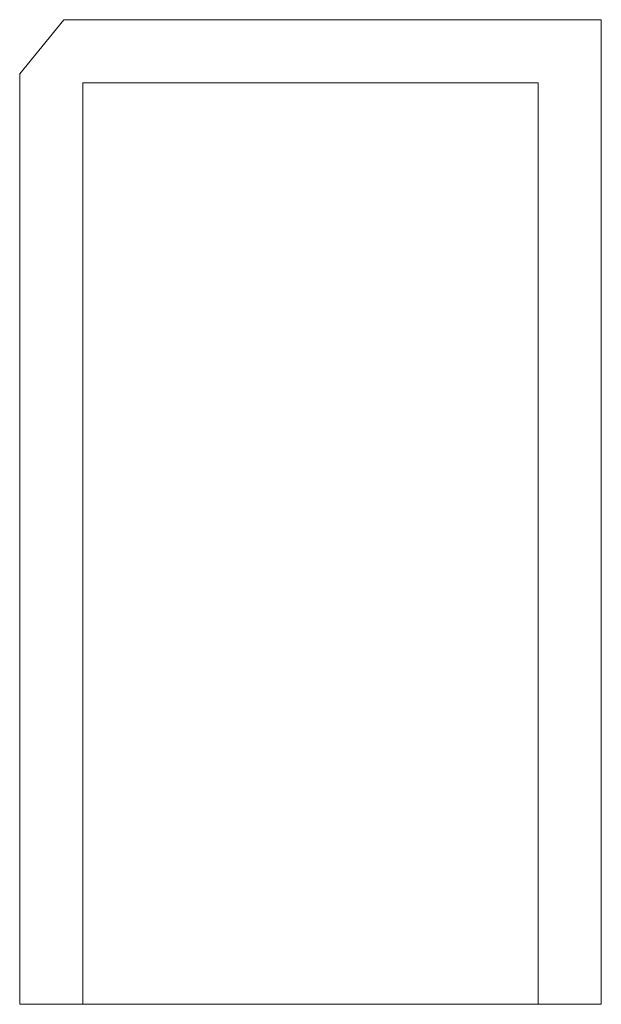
# Model space of a CAD drawing. Header units: millimetres. Extents: x -120 to 0, y 0 to 203.
import ezdxf

# ---------------------------------------------------------------- set-up
doc = ezdxf.new("R2010")
doc.units = ezdxf.units.MM

# ---------------------------------------------------------------- blocks, each defined once
blk = doc.blocks.new('RSen_56_ME_FB_SOg - tempo wall-mounted - SH_jaga - standard-285886-right')
at = {"lineweight": 18}
for p, q in [((-110.91, 203.2), (-120, 192.03)), ((0, 203.2), (-110.91, 203.2)), ((0, 0), (0, 203.2)), ((-120, 192.03), (-120, 0)), ((-107, 190.2), (-107, 0)), ((-13, 190.2), (-107, 190.2)), ((-13, 0), (-13, 190.2)), ((-120, 0), (-107, 0)), ((-107, 0), (-13, 0)), ((-13, 0), (0, 0))]:
    blk.add_line(p, q, dxfattribs=at)

msp = doc.modelspace()

# ---------------------------------------------------------------- block references
at = {"lineweight": 18}
msp.add_blockref('RSen_56_ME_FB_SOg - tempo wall-mounted - SH_jaga - standard-285886-right', (0, 0), dxfattribs=at)

doc.saveas('drawing.dxf')
